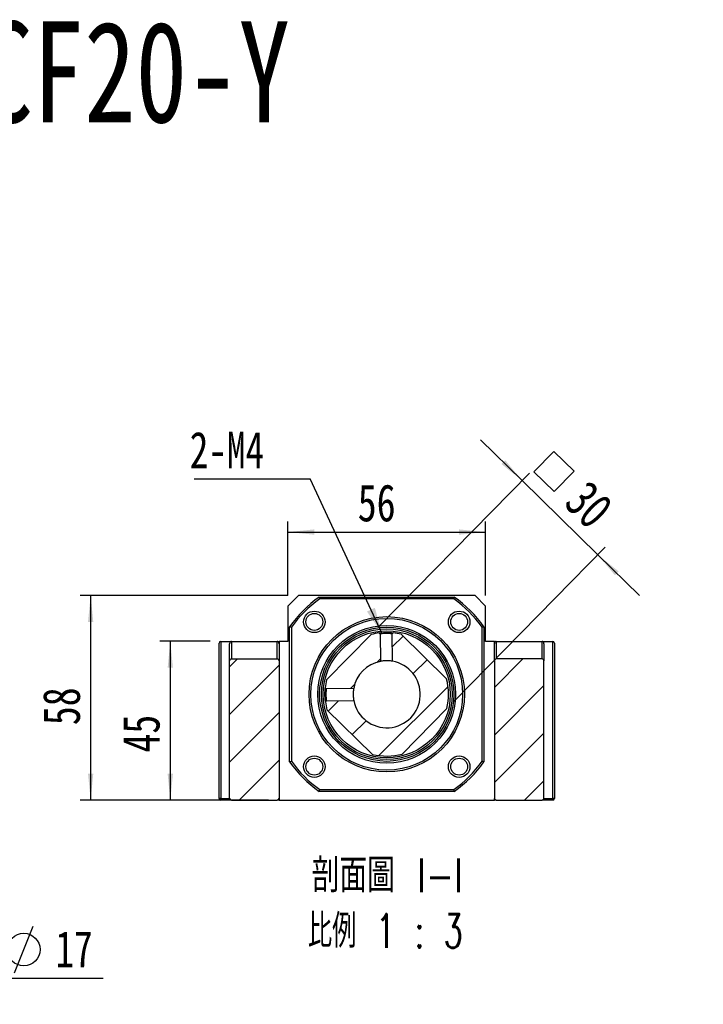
# Model space of a CAD drawing. Header units: millimetres. Extents: x 55 to 271, y 21 to 196.
# Tile 8 of 10: x 129 to 194, y 103 to 196. Entities that reach past the tile are written whole.
import ezdxf

# ---------------------------------------------------------------- set-up
doc = ezdxf.new("R2010")
doc.units = ezdxf.units.MM
doc.layers.add('FORMAT', color=7, linetype='Continuous')
doc.styles.add('SLDTEXTSTYLE0', font='TXT', dxfattribs={"width": 0.75})
doc.styles.add('SLDTEXTSTYLE1', font='TXT', dxfattribs={"width": 0.75, "bigfont": 'bigfont'})
doc.styles.add('SLDTEXTSTYLE3', font='TXT', dxfattribs={"width": 0.666667})
doc.styles.add('SLDTEXTSTYLE4', font='TXT', dxfattribs={"width": 0.65625, "bigfont": 'bigfont'})
doc.dimstyles.new('SLDDIMSTYLE2', dxfattribs={"dimtxt": 3.5, "dimasz": 2.5, "dimexe": 0, "dimexo": 0.0625, "dimgap": 0.875, "dimtad": 1, "dimlfac": 3, "dimrnd": 1e-09, "dimzin": 12, "dimdsep": 46, "dimtxsty": 'SLDTEXTSTYLE0', "dimsah": 1, "dimcen": 0.09, "dimadec": 0, "dimazin": 3, "dimtfac": 1, "dimtofl": 0, "dimtmove": 0, "dimatfit": 3, "dimfxl": 1, "dimfrac": 2, "dimtolj": 1, "dimtzin": 12, "dimarcsym": 0})
doc.dimstyles.new('SLDDIMSTYLE3', dxfattribs={"dimtxt": 3.5, "dimasz": 2.5, "dimexe": 0, "dimexo": 0.0625, "dimgap": 0.875, "dimtad": 1, "dimlfac": 3, "dimrnd": 1e-09, "dimzin": 12, "dimdsep": 46, "dimtxsty": 'SLDTEXTSTYLE0', "dimsah": 1, "dimcen": 0.09, "dimadec": 0, "dimazin": 3, "dimtfac": 1, "dimtmove": 0, "dimatfit": 0, "dimfxl": 1, "dimfrac": 2, "dimtolj": 1, "dimtzin": 12, "dimarcsym": 0})
doc.dimstyles.new('SLDDIMSTYLE4', dxfattribs={"dimtxt": 0.18, "dimasz": 2.5, "dimexe": 0, "dimexo": 0.0625, "dimgap": 0, "dimtad": 0, "dimtih": 1, "dimtoh": 1, "dimdec": 0, "dimrnd": 1e-09, "dimzin": 0, "dimdsep": 46, "dimtxsty": 'Standard', "dimsah": 1, "dimcen": 0.09, "dimadec": 0, "dimazin": 0, "dimtfac": 2.5, "dimtdec": 0, "dimtofl": 0, "dimtmove": 0, "dimatfit": 3, "dimfxl": 1, "dimfrac": 2, "dimtolj": 1, "dimtzin": 0, "dimarcsym": 0})

# ---------------------------------------------------------------- blocks, each defined once
blk = doc.blocks.new('SW_SYMBOL_HOLE_DIAM')
at = {"layer": 'FORMAT', "color": 0}
blk.add_line((300, 0), (700, 1000), dxfattribs=at)
blk.add_circle((500, 500), 350, dxfattribs=at)
blk = doc.blocks.new('SW_SYMBOL_HOLE_SPOT')
at = {"layer": 'FORMAT', "color": 0}
for p, q in [((0, 875), (0, 75)), ((1600, 75), (1600, 875)), ((0, 75), (1600, 75))]:
    blk.add_line(p, q, dxfattribs=at)
blk = doc.blocks.new('SW_NOTE_0')
at = {"layer": 'FORMAT', "color": 0}
blk.add_line((45.484, 0), (0, 0), dxfattribs=at)
at = {"layer": 'FORMAT', "color": 0, "xscale": 0.0043935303, "yscale": 0.0043935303, "zscale": 0.0043935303}
for name, p in [('SW_SYMBOL_HOLE_DIAM', (5.781, 0.54)), ('SW_SYMBOL_HOLE_DIAM', (35.787, 0.54)), ('SW_SYMBOL_HOLE_SPOT', (26.496, 0.54))]:
    blk.add_blockref(name, p, dxfattribs=at)
at = {"layer": 'FORMAT', "color": 0, "attachment_point": 1}
for s, insert, char_height, style in [('11\\M+18AD1\\M+190FA', (10.973, 4.497), 3.43958, 'SLDTEXTSTYLE1'), ('4 -', (0.45, 4.497), 3.4396, 'SLDTEXTSTYLE3'), ('17', (40.979, 4.497), 3.4396, 'SLDTEXTSTYLE0')]:
    blk.add_mtext(s, dxfattribs=dict(at, insert=insert, char_height=char_height, style=style))
blk = doc.blocks.new('_D_7')
at = {"layer": 'FORMAT', "color": 7}
for p, q in [((146.965, 137.747), (142.199, 137.747)), ((143.199, 137.747), (143.199, 122.747)), ((147.965, 122.747), (142.199, 122.747))]:
    blk.add_line(p, q, dxfattribs=at)
for points in [[(143.199, 137.747), (142.949, 135.247), (143.449, 135.247)], [(143.199, 122.747), (143.449, 125.247), (142.949, 125.247)]]:
    blk.add_solid(points, dxfattribs=at)
at = {"layer": 'FORMAT', "color": 7, "insert": (138.688, 127.238), "char_height": 3.5, "attachment_point": 1, "rotation": 90, "style": 'SLDTEXTSTYLE0'}
blk.add_mtext('45', dxfattribs=at)
blk = doc.blocks.new('_D_8')
at = {"layer": 'FORMAT', "color": 7}
for p, q in [((154.298, 142.08), (134.68, 142.08)), ((135.68, 142.08), (135.68, 122.747)), ((152.465, 122.747), (134.68, 122.747))]:
    blk.add_line(p, q, dxfattribs=at)
for points in [[(135.68, 142.08), (135.43, 139.58), (135.93, 139.58)], [(135.68, 122.747), (135.93, 125.247), (135.43, 125.247)]]:
    blk.add_solid(points, dxfattribs=at)
at = {"layer": 'FORMAT', "color": 7, "insert": (131.168, 129.827), "char_height": 3.5, "attachment_point": 1, "rotation": 90, "style": 'SLDTEXTSTYLE0'}
blk.add_mtext('58', dxfattribs=at)
blk = doc.blocks.new('_D_9')
at = {"layer": 'FORMAT', "color": 7}
for p, q in [((154.298, 142.08), (154.298, 149.068)), ((172.965, 142.08), (172.965, 149.068)), ((154.298, 148.068), (172.965, 148.068))]:
    blk.add_line(p, q, dxfattribs=at)
for points in [[(154.298, 148.068), (156.798, 147.818), (156.798, 148.318)], [(172.965, 148.068), (170.465, 148.318), (170.465, 147.818)]]:
    blk.add_solid(points, dxfattribs=at)
at = {"layer": 'FORMAT', "color": 7, "insert": (160.894, 152.58), "char_height": 3.5, "attachment_point": 1, "style": 'SLDTEXTSTYLE0'}
blk.add_mtext('56', dxfattribs=at)
blk = doc.blocks.new('SW_SYMBOL_MOD_BOX')
at = {"layer": 'FORMAT', "color": 0}
for p, q in [((200, 200), (200, 800)), ((200, 800), (800, 800)), ((800, 800), (800, 200)), ((200, 200), (800, 200))]:
    blk.add_line(p, q, dxfattribs=at)
blk = doc.blocks.new('_D_10')
at = {"layer": 'FORMAT', "color": 7}
for p, q in [((176.419, 152.925), (172.493, 156.776)), ((162.866, 139.107), (177.12, 153.638)), ((176.419, 152.925), (183.558, 145.922)), ((170.005, 132.105), (184.259, 146.636)), ((183.558, 145.922), (187.485, 142.071))]:
    blk.add_line(p, q, dxfattribs=at)
for points in [[(176.419, 152.925), (174.81, 154.854), (174.459, 154.497)], [(183.558, 145.922), (185.168, 143.993), (185.518, 144.35)]]:
    blk.add_solid(points, dxfattribs=at)
at = {"layer": 'FORMAT', "color": 7, "xscale": 0.0044707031, "yscale": 0.0044707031, "zscale": 0.0044707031, "rotation": 315.5537275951}
blk.add_blockref('SW_SYMBOL_MOD_BOX', (176.264, 153.757), dxfattribs=at)
at = {"layer": 'FORMAT', "color": 7, "insert": (182.691, 153.168), "char_height": 3.5, "attachment_point": 1, "rotation": 315.55373, "style": 'SLDTEXTSTYLE0'}
blk.add_mtext('30', dxfattribs=at)
blk = doc.blocks.new('SW_NOTE_2')
at = {"layer": 'FORMAT', "color": 0, "char_height": 3.175, "attachment_point": 2}
for s, insert, style in [('\\M+19655\\M+196CA\\M+19AA4 I-I', (8.632, 4.093), 'SLDTEXTSTYLE1'), ('\\M+194E4\\M+197E1 1 : 3', (8.457, -1.141), 'SLDTEXTSTYLE4')]:
    blk.add_mtext(s, dxfattribs=dict(at, insert=insert, style=style))
blk = doc.blocks.new('SW_NOTE_3')
at = {"layer": 'FORMAT', "color": 0}
blk.add_line((-10.95, 0), (0, 0), dxfattribs=at)
at = {"layer": 'FORMAT', "color": 0, "insert": (-11.365, 4.453), "char_height": 3.4396, "attachment_point": 1, "style": 'SLDTEXTSTYLE0'}
blk.add_mtext('2-M4', dxfattribs=at)

msp = doc.modelspace()

# ---------------------------------------------------------------- hatches: boundary and pattern name
at = {"layer": 'FORMAT', "linetype": 'Continuous', "lineweight": 18}
h = msp.add_hatch(dxfattribs=at)
h.set_pattern_fill('ANSI31', color=256, style=0)
edge = h.paths.add_edge_path(flags=0)
edge.add_arc((163.6315, 132.7468), 5.8333, 187.021494, 194.551008)
edge.add_line((157.9853, 131.2812), (162.2754, 127.0733))
edge.add_arc((163.6315, 132.7468), 5.8333, 256.556447, 284.551008)
edge.add_line((165.0971, 127.1006), (169.305, 131.3906))
edge.add_arc((163.6315, 132.7468), 5.8333, 346.556447, 374.551008)
edge.add_line((169.2778, 134.2124), (164.9877, 138.4203))
edge.add_arc((163.6315, 132.7468), 5.8333, 76.556447, 84.085967)
edge.add_spline(control_points=[(164.2326, 138.5491), (164.225, 138.5414), (164.2174, 138.5337), (164.2099, 138.526), (164.2023, 138.5183), (164.1947, 138.5105), (164.1872, 138.5028), (164.1724, 138.4878), (164.1577, 138.4728), (164.143, 138.4578)], knot_values=[0, 0, 0, 0, 0.0000972, 0.0000972, 0.0000972, 0.0001945, 0.0001945, 0.0001945, 0.0003838, 0.0003838, 0.0003838, 0.0003838], weights=[1, 1, 1, 1, 1, 1, 1, 1, 1, 1], degree=3, periodic=0)
edge.add_line((164.143, 138.4578), (164.168, 135.8677))
edge.add_arc((163.6315, 132.7468), 3.1667, -169.138576, 80.246031, ccw=False)
edge.add_line((160.5216, 132.1501), (157.9315, 132.1251))
edge.add_spline(control_points=[(157.9315, 132.1251), (157.924, 132.1174), (157.9164, 132.1097), (157.9088, 132.1019), (157.9013, 132.0942), (157.8937, 132.0865), (157.8861, 132.0788), (157.8714, 132.0638), (157.8567, 132.0488), (157.8419, 132.0337)], knot_values=[0, 0, 0, 0, 0.0000972, 0.0000972, 0.0000972, 0.0001945, 0.0001945, 0.0001945, 0.0003838, 0.0003838, 0.0003838, 0.0003838], weights=[1, 1, 1, 1, 1, 1, 1, 1, 1, 1], degree=3, periodic=0)
h = msp.add_hatch(dxfattribs=at)
h.set_pattern_fill('ANSI31', color=256, style=0)
edge = h.paths.add_edge_path(flags=0)
edge.add_arc((163.6315, 132.7468), 5.8333, 166.556447, 174.086018)
edge.add_spline(control_points=[(157.8292, 133.3479), (157.837, 133.3403), (157.8447, 133.3327), (157.8524, 133.3252), (157.8601, 133.3176), (157.8678, 133.31), (157.8755, 133.3025), (157.8905, 133.2877), (157.9056, 133.273), (157.9206, 133.2583)], knot_values=[0, 0, 0, 0, 0.0000972, 0.0000972, 0.0000972, 0.0001945, 0.0001945, 0.0001945, 0.0003838, 0.0003838, 0.0003838, 0.0003838], weights=[1, 1, 1, 1, 1, 1, 1, 1, 1, 1], degree=3, periodic=0)
edge.add_line((157.9206, 133.2583), (160.5106, 133.2833))
edge.add_arc((163.6315, 132.7468), 3.1667, 100.861424, 170.246031, ccw=False)
edge.add_line((163.0348, 135.8568), (163.0098, 138.4468))
edge.add_spline(control_points=[(163.0098, 138.4468), (163.0021, 138.4544), (162.9944, 138.462), (162.9866, 138.4695), (162.9789, 138.4771), (162.9712, 138.4847), (162.9635, 138.4922), (162.9485, 138.5069), (162.9335, 138.5217), (162.9185, 138.5364)], knot_values=[0, 0, 0, 0, 0.0000972, 0.0000972, 0.0000972, 0.0001945, 0.0001945, 0.0001945, 0.0003838, 0.0003838, 0.0003838, 0.0003838], weights=[1, 1, 1, 1, 1, 1, 1, 1, 1, 1], degree=3, periodic=0)
edge.add_arc((163.6315, 132.7468), 5.8333, 97.021495, 104.551008)
edge.add_line((162.166, 138.393), (157.958, 134.103))
h = msp.add_hatch(dxfattribs=at)
h.set_pattern_fill('ANSI31', color=256, style=0)
edge = h.paths.add_edge_path(flags=0)
edge.add_line((153.4649, 122.9135), (153.4649, 135.9135))
edge.add_arc((153.2982, 135.9135), 0.1667, 0, 90)
edge.add_line((153.2982, 136.0802), (148.9649, 136.0802))
edge.add_arc((148.9649, 135.9135), 0.1667, 90, 180)
edge.add_line((148.7982, 135.9135), (148.7982, 122.9135))
edge.add_arc((148.9649, 122.9135), 0.1667, 180, 270)
edge.add_line((148.9649, 122.7468), (153.2982, 122.7468))
edge.add_arc((153.2982, 122.9135), 0.1667, 270, 360)
h = msp.add_hatch(dxfattribs=at)
h.set_pattern_fill('ANSI31', color=256, style=0)
edge = h.paths.add_edge_path(flags=0)
edge.add_line((178.2982, 136.0802), (173.9649, 136.0802))
edge.add_arc((173.9649, 135.9135), 0.1667, 90, 180)
edge.add_line((173.7982, 135.9135), (173.7982, 122.9135))
edge.add_arc((173.9649, 122.9135), 0.1667, 180, 270)
edge.add_line((173.9649, 122.7468), (178.2982, 122.7468))
edge.add_arc((178.2982, 122.9135), 0.1667, 270, 360)
edge.add_line((178.4649, 122.9135), (178.4649, 135.9135))
edge.add_arc((178.2982, 135.9135), 0.1667, 0, 90)

# ---------------------------------------------------------------- linework, layer by layer
at = {"color": 7, "linetype": 'Continuous', "lineweight": 25}
for p, q in [((155.2982, 142.0802), (154.2982, 141.0802)), ((171.9649, 142.0802), (155.2982, 142.0802)), ((157.2545, 141.9135), (170.0086, 141.9135)), ((169.9561, 141.7468), (157.307, 141.7468)), ((172.9649, 141.0802), (171.9649, 142.0802)), ((154.2982, 141.0802), (154.2982, 137.7468)), ((172.9649, 137.7468), (172.9649, 141.0802)), ((154.4649, 126.3698), (154.4649, 139.1239)), ((154.6315, 139.0714), (154.6315, 126.4223)), ((164.2097, 138.5514), (164.2326, 138.5491)), ((172.6315, 126.4223), (172.6315, 139.0714)), ((172.7982, 139.1239), (172.7982, 126.3698)), ((147.9649, 137.7468), (147.9649, 122.9135)), ((147.9649, 137.7468), (148.9649, 137.7468)), ((148.9649, 137.7468), (148.9649, 136.0802)), ((148.9649, 137.7468), (153.2982, 137.7468)), ((153.2982, 136.0802), (153.2982, 137.7468)), ((153.2982, 137.7468), (153.4649, 137.7468)), ((153.4649, 137.7468), (153.4649, 137.5111)), ((154.2982, 137.7468), (153.4649, 137.7468)), ((162.166, 138.393), (157.958, 134.103)), ((163.0278, 138.4495), (163.0098, 138.4468)), ((163.0098, 138.4468), (163.0348, 135.8568)), ((164.168, 135.8677), (164.143, 138.4578)), ((169.2778, 134.2124), (164.9877, 138.4203)), ((173.7982, 137.7468), (172.9649, 137.7468)), ((173.7982, 137.7468), (173.9649, 137.7468)), ((173.7982, 137.5111), (173.7982, 137.7468)), ((173.9649, 137.7468), (173.9649, 136.0802)), ((173.9649, 137.7468), (178.2982, 137.7468)), ((178.2982, 136.0802), (178.2982, 137.7468)), ((178.2982, 137.7468), (179.2982, 137.7468)), ((179.2982, 122.9135), (179.2982, 137.7468)), ((147.7982, 122.9135), (147.7982, 137.5802)), ((148.7982, 135.9135), (148.7982, 137.5111)), ((153.4649, 137.5111), (153.4649, 135.9135)), ((173.7982, 135.9135), (173.7982, 137.5111)), ((178.4649, 137.5111), (178.4649, 135.9135)), ((179.4649, 137.5802), (179.4649, 122.9135)), ((148.7982, 122.9135), (148.7982, 135.9135)), ((148.9649, 136.0802), (153.2982, 136.0802)), ((153.4649, 135.9135), (153.4649, 122.9135)), ((173.7982, 135.9135), (173.7982, 122.9135)), ((178.2982, 136.0802), (173.9649, 136.0802)), ((178.4649, 122.9135), (178.4649, 135.9135)), ((157.827, 133.325), (157.8292, 133.3479)), ((160.5106, 133.2833), (157.9206, 133.2583)), ((157.9289, 132.1431), (157.9315, 132.1251)), ((157.9315, 132.1251), (160.5216, 132.1501)), ((157.9853, 131.2812), (162.2754, 127.0733)), ((165.0971, 127.1006), (169.305, 131.3906)), ((157.307, 123.7468), (169.9561, 123.7468)), ((147.9649, 122.9135), (147.7982, 122.9135)), ((147.9649, 122.7468), (147.9649, 122.9135)), ((147.9649, 122.9135), (148.7982, 122.9135)), ((148.9649, 122.7468), (147.9649, 122.7468)), ((148.9649, 122.7468), (153.2982, 122.7468)), ((153.4649, 122.7468), (153.2982, 122.7468)), ((153.4649, 122.9135), (153.4649, 122.7468)), ((153.4649, 122.7468), (173.7982, 122.7468)), ((170.0086, 123.5802), (157.2545, 123.5802)), ((173.7982, 122.7468), (173.7982, 122.9135)), ((173.9649, 122.7468), (173.7982, 122.7468)), ((173.9649, 122.7468), (178.2982, 122.7468)), ((179.2982, 122.7468), (178.2982, 122.7468)), ((178.4649, 122.9135), (179.2982, 122.9135)), ((179.2982, 122.7468), (179.2982, 122.9135)), ((179.4649, 122.9135), (179.2982, 122.9135))]:
    msp.add_line(p, q, dxfattribs=at)
at = {"color": 7, "linetype": 'Continuous', "lineweight": 25, "flags": 128}
for points in [[(163.0098, 138.4468), (162.9866, 138.4695), (162.9635, 138.4922), (162.9185, 138.5364)], [(164.2326, 138.5491), (164.2099, 138.526), (164.1872, 138.5028), (164.143, 138.4578)], [(157.8292, 133.3479), (157.8524, 133.3252), (157.8755, 133.3025), (157.9206, 133.2583)], [(157.9315, 132.1251), (157.9088, 132.1019), (157.8861, 132.0788), (157.8419, 132.0337)]]:
    msp.add_lwpolyline(points, dxfattribs=at)
at = {"color": 7, "linetype": 'Continuous', "lineweight": 25}
for centre, radius in [((156.7962, 139.5822), 1.0167), ((170.4669, 139.5822), 1.0167), ((156.7962, 139.5822), 0.8), ((163.6315, 132.7468), 7.3333), ((163.6315, 132.7468), 7.1667), ((170.4669, 139.5822), 0.8), ((163.6315, 132.7468), 6.5), ((163.6315, 132.7468), 6.3333), ((163.6315, 132.7468), 6.1667), ((163.6315, 132.7468), 6), ((156.7962, 125.9115), 1.0167), ((156.7962, 125.9115), 0.8), ((170.4669, 125.9115), 1.0167), ((170.4669, 125.9115), 0.8)]:
    msp.add_circle(centre, radius, dxfattribs=at)
for centre, radius, start, end in [((163.6315, 132.7468), 11.1667, 124.82546, 145.17454), ((163.6315, 132.7468), 11, 125.096801, 144.903199), ((163.6315, 132.7468), 11, 35.096801, 54.903199), ((163.6315, 132.7468), 11.1667, 34.82546, 55.17454), ((147.9649, 137.5802), 0.1667, 90, 180), ((163.6315, 132.7468), 5.8333, 97.021542, 104.551008), ((163.6315, 132.7468), 5.8333, 76.556447, 84.085967), ((179.2982, 137.5802), 0.1667, 0, 90), ((148.9649, 135.9135), 0.1667, 90, 180), ((153.2982, 135.9135), 0.1667, 0, 90), ((163.6315, 132.7468), 3.1667, 100.861424, 170.246031), ((163.6315, 132.7468), 3.1667, 190.861424, 80.246031), ((173.9649, 135.9135), 0.1667, 90, 180), ((178.2982, 135.9135), 0.1667, 0, 90), ((163.6315, 132.7468), 5.8333, 166.556447, 174.086018), ((163.6315, 132.7468), 5.8333, 346.556447, 14.551008), ((163.6315, 132.7468), 5.8333, 187.021494, 194.551008), ((163.6315, 132.7468), 5.8333, 256.556447, 284.551008), ((163.6315, 132.7468), 11.1667, 214.82546, 235.17454), ((163.6315, 132.7468), 11, 215.096801, 234.903199), ((163.6315, 132.7468), 11, 305.096801, 324.903199), ((163.6315, 132.7468), 11.1667, 304.82546, 325.17454), ((147.9649, 122.9135), 0.1667, 180, 270), ((148.9649, 122.9135), 0.1667, 180, 270), ((153.2982, 122.9135), 0.1667, 270, 0), ((173.9649, 122.9135), 0.1667, 180, 270), ((178.2982, 122.9135), 0.1667, 270, 0), ((179.2982, 122.9135), 0.1667, 270, 0)]:
    msp.add_arc(centre, radius, start, end, dxfattribs=at)
for centre, start_param, end_param in [((148.9649, 137.5111), 3.1415927, 4.712389), ((153.2982, 137.5111), 1.5707963, 3.1415927), ((173.9649, 137.5111), 3.1415927, 4.712389), ((178.2982, 137.5111), 1.5707963, 3.1415927)]:
    msp.add_ellipse(centre, major_axis=(0, -0.2357), ratio=0.7071068, start_param=start_param, end_param=end_param, dxfattribs=at)
for points in [[(157.2545, 141.9135), (157.2719, 141.8579), (157.2894, 141.8024), (157.307, 141.7468)], [(170.0086, 141.9135), (169.9911, 141.8579), (169.9737, 141.8024), (169.9561, 141.7468)], [(154.6315, 139.0714), (154.576, 139.0889), (154.5204, 139.1064), (154.4649, 139.1239)], [(172.7982, 139.1239), (172.7426, 139.1064), (172.6871, 139.0889), (172.6315, 139.0714)], [(154.4649, 126.3698), (154.5204, 126.3872), (154.576, 126.4047), (154.6315, 126.4223)], [(172.7982, 126.3698), (172.7426, 126.3872), (172.6871, 126.4047), (172.6315, 126.4223)], [(157.2545, 123.5802), (157.2719, 123.6357), (157.2894, 123.6913), (157.307, 123.7468)], [(170.0086, 123.5802), (169.9911, 123.6357), (169.9737, 123.6913), (169.9561, 123.7468)]]:
    msp.add_open_spline(points, degree=3, dxfattribs=at)
for points, knots in [([(162.9308, 138.5379), (162.9309, 138.5379), (162.9354, 138.5385), (162.9813, 138.544), (163.0975, 138.5566), (163.3186, 138.5735), (163.5755, 138.5819), (163.8336, 138.5784), (164.0552, 138.5657), (164.1415, 138.5578), (164.1846, 138.5539)], [0, 0, 0, 0, 0.0008287, 0.0777877, 0.2303193, 0.3840882, 0.5386569, 0.6929138, 0.8468587, 1, 1, 1, 1]), ([(164.143, 138.4578), (164.1425, 138.4579), (164.1415, 138.458), (164.1353, 138.4589), (164.1248, 138.4603), (164.1088, 138.4622), (164.0868, 138.4645), (164.0579, 138.4674), (164.0215, 138.4707), (163.9546, 138.4765), (163.849, 138.4834), (163.7085, 138.4884), (163.553, 138.4898), (163.3632, 138.4826), (163.2078, 138.4705), (163.117, 138.4606), (163.0724, 138.4555), (163.0524, 138.4529), (163.0428, 138.4517)], [0, 0, 0, 0, 0.0272998, 0.0567267, 0.0882838, 0.1219733, 0.1577971, 0.1957566, 0.2358529, 0.2780871, 0.3875106, 0.4813942, 0.5597348, 0.6831945, 0.8410745, 0.898006, 0.9509806, 1, 1, 1, 1]), ([(164.168, 135.8677), (164.1676, 135.8678), (164.1635, 135.8685), (164.1483, 135.8711), (164.1372, 135.8729), (164.0938, 135.8797), (164.0519, 135.8859), (163.9729, 135.8951), (163.9444, 135.8981), (163.8833, 135.9036), (163.8503, 135.9061), (163.7822, 135.9101), (163.7471, 135.9116), (163.6748, 135.9134), (163.6375, 135.9137), (163.5273, 135.9126), (163.4531, 135.9092), (163.3177, 135.8986), (163.255, 135.8915), (163.1769, 135.8808), (163.153, 135.8772), (163.1119, 135.8706), (163.0944, 135.8676), (163.0656, 135.8625), (163.0544, 135.8605), (163.0393, 135.8576), (163.0353, 135.8568), (163.0348, 135.8568)], [0, 0, 0, 0, 0.0625, 0.0625, 0.125, 0.125, 0.25, 0.25, 0.3125, 0.3125, 0.375, 0.375, 0.4375, 0.4375, 0.5, 0.5, 0.625, 0.625, 0.75, 0.75, 0.8125, 0.8125, 0.875, 0.875, 0.9375, 0.9375, 1, 1, 1, 1]), ([(157.8404, 132.0462), (157.8404, 132.0463), (157.8399, 132.0508), (157.8344, 132.0968), (157.8217, 132.2139), (157.805, 132.4321), (157.7965, 132.6908), (157.7999, 132.9484), (157.8126, 133.1703), (157.8205, 133.2566), (157.8245, 133.2997)], [0, 0, 0, 0, 0.0010335, 0.0780352, 0.2306364, 0.3844566, 0.5387136, 0.6932102, 0.8470332, 1, 1, 1, 1]), ([(157.9206, 133.2583), (157.9205, 133.2578), (157.9203, 133.2568), (157.9194, 133.2506), (157.918, 133.2401), (157.9162, 133.2241), (157.9138, 133.202), (157.911, 133.1731), (157.9077, 133.1367), (157.9018, 133.0697), (157.8949, 132.964), (157.89, 132.8234), (157.8889, 132.7129), (157.8905, 132.6305), (157.8927, 132.5663), (157.8959, 132.4979), (157.9001, 132.427), (157.9054, 132.3561), (157.9116, 132.2893), (157.9178, 132.2325), (157.9228, 132.1879), (157.9254, 132.1678), (157.9266, 132.1582)], [0, 0, 0, 0, 0.0272532, 0.0566371, 0.0881546, 0.121808, 0.1575992, 0.1955296, 0.2356004, 0.2778124, 0.3871122, 0.4809402, 0.5592936, 0.5965546, 0.6376941, 0.6827184, 0.7316318, 0.7844373, 0.841137, 0.898051, 0.9510047, 1, 1, 1, 1]), ([(160.5106, 133.2833), (160.5106, 133.2829), (160.5099, 133.2787), (160.5073, 133.2635), (160.5055, 133.2525), (160.4987, 133.2091), (160.4924, 133.1672), (160.4832, 133.0882), (160.4802, 133.0597), (160.4747, 132.9986), (160.4722, 132.9656), (160.4683, 132.8975), (160.4668, 132.8624), (160.465, 132.7901), (160.4647, 132.7528), (160.4657, 132.6426), (160.4692, 132.5684), (160.4797, 132.433), (160.4869, 132.3703), (160.4976, 132.2922), (160.5012, 132.2683), (160.5077, 132.2272), (160.5107, 132.2097), (160.5158, 132.1808), (160.5179, 132.1697), (160.5207, 132.1546), (160.5215, 132.1506), (160.5216, 132.1501)], [0, 0, 0, 0, 0.0625, 0.0625, 0.125, 0.125, 0.25, 0.25, 0.3125, 0.3125, 0.375, 0.375, 0.4375, 0.4375, 0.5, 0.5, 0.625, 0.625, 0.75, 0.75, 0.8125, 0.8125, 0.875, 0.875, 0.9375, 0.9375, 1, 1, 1, 1])]:
    msp.add_open_spline(points, degree=3, knots=knots, dxfattribs=at)

# ---------------------------------------------------------------- block references
at = {"layer": 'FORMAT', "color": 7}
for name, p in [('SW_NOTE_3', (156.3987, 153.0865)), ('SW_NOTE_0', (91.3798, 105.8998))]:
    msp.add_blockref(name, p, dxfattribs=at)
at = {"layer": 'FORMAT'}
msp.add_blockref('SW_NOTE_2', (155.0355, 113.1326), dxfattribs=at)

# ---------------------------------------------------------------- texts
at = {"layer": 'FORMAT', "color": 7, "insert": (115.6244, 196.2853), "char_height": 9.525, "attachment_point": 1, "style": 'SLDTEXTSTYLE0'}
msp.add_mtext('MBCF20-Y', dxfattribs=at)

# ---------------------------------------------------------------- dimensions: what is measured, and where the dimension line sits
at = {"layer": 'FORMAT', "color": 7}
dim = msp.add_linear_dim(base=(183.5583, 145.9222), p1=(162.166, 138.393), p2=(169.305, 131.3906), angle=315.553728, text='{\\fGDT;o}<>', dimstyle='SLDDIMSTYLE3', dxfattribs=at)
dim.commit()
dim.dimension.update_dxf_attribs({"geometry": '_D_10', "text_midpoint": (179.5553, 149.8485), "dimtype": 160})
dim = msp.add_linear_dim(base=(172.9649, 148.0685), p1=(154.2982, 141.0802), p2=(172.9649, 141.0802), dimstyle='SLDDIMSTYLE3', dxfattribs=at)
dim.commit()
dim.dimension.update_dxf_attribs({"geometry": '_D_9', "text_midpoint": (163.4803, 148.0685), "dimtype": 160})
for base, p1, p2, picture, middle in [((135.6797, 122.7468), (155.2982, 142.0802), (153.4649, 122.7468), '_D_8', (135.6797, 132.4135)), ((143.1995, 122.7468), (147.9649, 137.7468), (148.9649, 122.7468), '_D_7', (143.1995, 129.8237))]:
    dim = msp.add_linear_dim(base=base, p1=p1, p2=p2, angle=90, dimstyle='SLDDIMSTYLE2', dxfattribs=at)
    dim.commit()
    dim.dimension.update_dxf_attribs({"geometry": picture, "text_midpoint": middle, "dimtype": 160})

# ---------------------------------------------------------------- leaders
msp.add_leader([(163.1934, 138.4685), (156.3987, 153.0865)], dimstyle='SLDDIMSTYLE4', dxfattribs=at)

doc.saveas('drawing.dxf')
